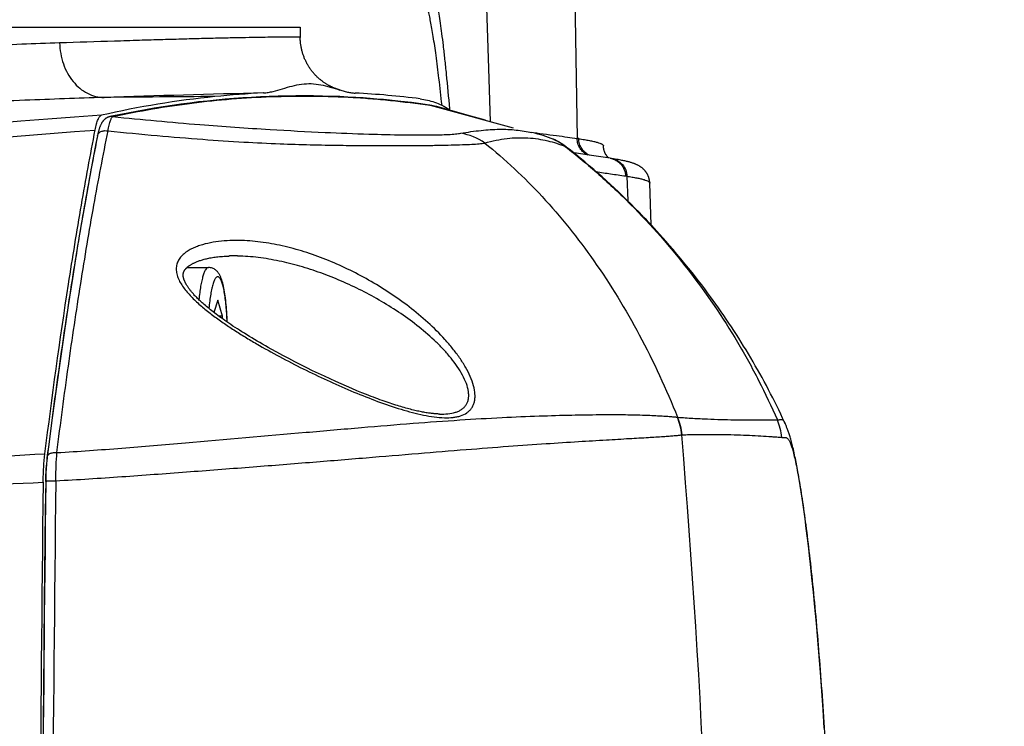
# Model space of a CAD drawing. Header units: millimetres. Extents: x 5828 to 6704, y 123 to 421.
# Tile 44 of 256: x 6411.82 to 6414.49, y 190.57 to 192.48. Entities that reach past the tile are written whole.
import ezdxf

# ---------------------------------------------------------------- set-up
doc = ezdxf.new("R2010")
doc.units = ezdxf.units.MM
doc.layers.add('外形图', color=7, linetype='Continuous')
doc.layers.add('尺寸标注', color=7, linetype='Continuous')
doc.styles.add('微软雅黑', font='msyh.ttc', dxfattribs={"height": 1.5})
doc.dimstyles.new('尺寸标注_1_20比例', dxfattribs={"dimtxt": 1.5, "dimasz": 1.25, "dimexe": 0.5, "dimexo": 0.4, "dimgap": 0.5, "dimtad": 1, "dimdec": 1, "dimlfac": 20, "dimdsep": 46, "dimtxsty": '微软雅黑', "dimcen": 0.09, "dimadec": 0, "dimazin": 0, "dimtp": 0.01, "dimtm": 0.01, "dimtfac": 1, "dimtdec": 1, "dimtofl": 0, "dimtmove": 0, "dimatfit": 3, "dimfxl": 1, "dimtolj": 1, "dimarcsym": 0})

# ---------------------------------------------------------------- blocks, each defined once
blk = doc.blocks.new('*D1102')
at = {"layer": 'Defpoints', "color": 0}
for p in [(6409.4545, 201.6953), (6409.4545, 196.4975), (6406.5795, 189.9086)]:
    blk.add_point(p, dxfattribs=at)
at = {"layer": '尺寸标注', "color": 0, "lineweight": -2}
for p, q in [((6406.5795, 190.3086), (6406.5795, 202.1953)), ((6409.4545, 196.8975), (6409.4545, 202.1953)), ((6405.3295, 201.6953), (6404.0795, 201.6953)), ((6410.7045, 201.6953), (6417.675, 201.6953))]:
    blk.add_line(p, q, dxfattribs=at)
at = {"layer": '尺寸标注', "color": 0}
for points in [[(6405.3295, 201.487), (6405.3295, 201.9037), (6406.5795, 201.6953)], [(6410.7045, 201.9037), (6410.7045, 201.487), (6409.4545, 201.6953)]]:
    blk.add_solid(points, dxfattribs=at)
at = {"layer": '尺寸标注', "color": 0, "insert": (6415.1519, 202.9561), "char_height": 1.5, "attachment_point": 5, "style": '微软雅黑'}
blk.add_mtext('\\A1;\\A1;{\\fAlibaba PuHuiTi 3.0 55 Regular|b0|i0|c134|p18;57.5}', dxfattribs=at)

msp = doc.modelspace()

# ---------------------------------------------------------------- linework, layer by layer
at = {"layer": '外形图', "linetype": 'ByBlock'}
for p, q in [((6413.0936, 192.3471), (6413.0813, 192.7076)), ((6413.3248, 192.6086), (6413.3325, 192.1576)), ((6406.326, 192.4586), (6412.583, 192.4586)), ((6412.583, 192.4586), (6412.5835, 192.4306)), ((6412.5835, 192.4298), (6412.5835, 192.4297)), ((6413.0985, 192.203), (6413.0936, 192.3471)), ((6412.6906, 192.2886), (6412.7049, 192.2846)), ((6412.856, 192.2576), (6412.8249, 192.2609)), ((6412.9352, 192.2472), (6413.1593, 192.1864)), ((6412.985, 192.2347), (6412.9659, 192.2403)), ((6413.0072, 192.2283), (6412.985, 192.2347)), ((6412.9881, 192.2369), (6412.988, 192.2377)), ((6413.0352, 192.2204), (6413.0072, 192.2283)), ((6413.0843, 192.2068), (6413.0352, 192.2204)), ((6413.2646, 192.1566), (6413.2619, 192.1577)), ((6413.3147, 192.1256), (6413.3059, 192.1326)), ((6413.3279, 192.1151), (6413.3147, 192.1256)), ((6412.0227, 192.1003), (6412.0145, 192.0564)), ((6413.3407, 192.1046), (6413.3279, 192.1151)), ((6413.3532, 192.0943), (6413.3407, 192.1046)), ((6413.4218, 192.1039), (6413.3588, 192.1132)), ((6413.4256, 192.1033), (6413.4218, 192.1039)), ((6413.3654, 192.084), (6413.3532, 192.0943)), ((6413.3773, 192.0738), (6413.3654, 192.084)), ((6413.3889, 192.0637), (6413.3773, 192.0738)), ((6412.0145, 192.0564), (6412.0023, 191.9892)), ((6413.4002, 192.0536), (6413.3889, 192.0637)), ((6413.4114, 192.0435), (6413.4002, 192.0536)), ((6413.4672, 192.0555), (6413.4694, 191.9889)), ((6413.4224, 192.0335), (6413.4114, 192.0435)), ((6413.4334, 192.0233), (6413.4224, 192.0335)), ((6413.4443, 192.0131), (6413.4334, 192.0233)), ((6413.5327, 191.9239), (6413.5291, 192.037)), ((6413.4552, 192.0026), (6413.4443, 192.0131)), ((6413.4663, 191.9919), (6413.4552, 192.0026)), ((6413.4775, 191.9808), (6413.4663, 191.9919)), ((6412.0023, 191.9892), (6411.9904, 191.9205)), ((6413.489, 191.9693), (6413.4775, 191.9808)), ((6413.5009, 191.9572), (6413.489, 191.9693)), ((6411.9904, 191.9205), (6411.9786, 191.8504)), ((6411.9786, 191.8504), (6411.967, 191.7788)), ((6412.3925, 191.8397), (6412.3905, 191.8397)), ((6412.2771, 191.8086), (6412.3355, 191.8086)), ((6411.967, 191.7788), (6411.9557, 191.706)), ((6411.9557, 191.706), (6411.9446, 191.6319)), ((6412.3602, 191.7202), (6412.3502, 191.6871)), ((6412.3732, 191.6769), (6412.3602, 191.7202)), ((6412.3732, 191.6769), (6412.3637, 191.6769)), ((6412.3732, 191.67), (6412.3732, 191.6769)), ((6411.9446, 191.6319), (6411.9337, 191.5565)), ((6412.5362, 191.5709), (6412.5203, 191.5795)), ((6412.5523, 191.5624), (6412.5362, 191.5709)), ((6411.9337, 191.5565), (6411.923, 191.4799)), ((6412.5685, 191.5539), (6412.5523, 191.5624)), ((6412.5848, 191.5456), (6412.5685, 191.5539)), ((6412.601, 191.5375), (6412.5848, 191.5456)), ((6412.6171, 191.5296), (6412.601, 191.5375)), ((6412.6331, 191.5219), (6412.6171, 191.5296)), ((6412.6488, 191.5145), (6412.6331, 191.5219)), ((6412.6643, 191.5073), (6412.6488, 191.5145)), ((6412.6795, 191.5004), (6412.6643, 191.5073)), ((6412.6944, 191.4938), (6412.6795, 191.5004)), ((6412.7089, 191.4874), (6412.6944, 191.4938)), ((6412.723, 191.4814), (6412.7089, 191.4874)), ((6411.923, 191.4799), (6411.9126, 191.4022)), ((6412.7368, 191.4756), (6412.723, 191.4814)), ((6412.7501, 191.4702), (6412.7368, 191.4756)), ((6412.763, 191.465), (6412.7501, 191.4702)), ((6412.7755, 191.4602), (6412.763, 191.465)), ((6412.9599, 191.4124), (6412.9605, 191.4124)), ((6411.9126, 191.4022), (6411.9024, 191.3234)), ((6411.9024, 191.3234), (6411.8989, 191.2952)), ((6411.8967, 191.2725), (6411.8964, 191.2686)), ((6411.897, 191.2764), (6411.8967, 191.2725)), ((6411.8973, 191.2802), (6411.897, 191.2764)), ((6411.8977, 191.284), (6411.8973, 191.2802)), ((6411.8981, 191.2877), (6411.8977, 191.284)), ((6411.8985, 191.2915), (6411.8981, 191.2877)), ((6411.8989, 191.2952), (6411.8985, 191.2915)), ((6413.9249, 191.2821), (6413.9229, 191.292)), ((6413.9268, 191.2722), (6413.9249, 191.2821)), ((6411.8954, 191.2488), (6411.8952, 191.2447)), ((6411.8955, 191.2528), (6411.8954, 191.2488)), ((6411.8957, 191.2568), (6411.8955, 191.2528)), ((6411.8959, 191.2607), (6411.8957, 191.2568)), ((6411.8962, 191.2647), (6411.8959, 191.2607)), ((6411.8964, 191.2686), (6411.8962, 191.2647)), ((6413.9287, 191.2621), (6413.9268, 191.2722)), ((6413.9306, 191.2518), (6413.9287, 191.2621)), ((6413.9324, 191.2412), (6413.9306, 191.2518)), ((6411.8949, 191.2326), (6411.8939, 191.1498)), ((6411.895, 191.2366), (6411.8949, 191.2326)), ((6411.8951, 191.2407), (6411.895, 191.2366)), ((6411.8952, 191.2447), (6411.8951, 191.2407)), ((6413.9342, 191.2305), (6413.9324, 191.2412)), ((6413.936, 191.2195), (6413.9342, 191.2305)), ((6413.9387, 191.2024), (6413.936, 191.2195)), ((6413.9413, 191.1848), (6413.9387, 191.2024)), ((6413.944, 191.1667), (6413.9413, 191.1848)), ((6413.9466, 191.1481), (6413.944, 191.1667)), ((6411.8939, 191.1498), (6411.8912, 190.9068)), ((6413.9491, 191.1292), (6413.9466, 191.1481)), ((6413.9525, 191.1033), (6413.9491, 191.1292)), ((6413.9558, 191.0767), (6413.9525, 191.1033)), ((6413.9591, 191.0493), (6413.9558, 191.0767)), ((6413.9624, 191.021), (6413.9591, 191.0493)), ((6413.964, 191.0066), (6413.9624, 191.021)), ((6413.9679, 190.9697), (6413.964, 191.0066)), ((6413.9718, 190.9313), (6413.9679, 190.9697)), ((6413.9758, 190.8904), (6413.9718, 190.9313)), ((6411.8912, 190.9068), (6411.8888, 190.6635)), ((6413.9797, 190.8468), (6413.9758, 190.8904)), ((6413.9836, 190.8021), (6413.9797, 190.8468)), ((6413.9873, 190.7576), (6413.9836, 190.8021)), ((6413.9907, 190.7138), (6413.9873, 190.7576)), ((6413.9944, 190.663), (6413.9907, 190.7138)), ((6411.8888, 190.6635), (6411.8869, 190.4203)), ((6413.9977, 190.6136), (6413.9944, 190.663)), ((6414.0009, 190.5629), (6413.9977, 190.6136))]:
    msp.add_line(p, q, dxfattribs=at)
for points in [[(6412.6906, 192.2885), (6412.6897, 192.2888), (6412.6888, 192.289), (6412.6879, 192.2893), (6412.687, 192.2896), (6412.6861, 192.2899), (6412.6852, 192.2902), (6412.6843, 192.2905), (6412.6833, 192.2908), (6412.6824, 192.2912), (6412.6814, 192.2915), (6412.6804, 192.2919), (6412.6794, 192.2922), (6412.6784, 192.2926), (6412.6774, 192.293), (6412.6764, 192.2934), (6412.6753, 192.2939), (6412.6742, 192.2943), (6412.6732, 192.2948), (6412.6721, 192.2953), (6412.671, 192.2958), (6412.6698, 192.2963), (6412.6687, 192.2968), (6412.6675, 192.2974), (6412.6663, 192.298), (6412.6651, 192.2986), (6412.6639, 192.2992), (6412.6627, 192.2999), (6412.6614, 192.3005), (6412.6601, 192.3012), (6412.6588, 192.302), (6412.6575, 192.3027), (6412.6562, 192.3035), (6412.6548, 192.3044), (6412.6534, 192.3052), (6412.652, 192.3061), (6412.6506, 192.307), (6412.6492, 192.308), (6412.6477, 192.309), (6412.6463, 192.31), (6412.6448, 192.3111), (6412.6433, 192.3122), (6412.6418, 192.3133), (6412.6403, 192.3145), (6412.6388, 192.3157), (6412.6373, 192.3169), (6412.6357, 192.3182), (6412.6342, 192.3195), (6412.6327, 192.3209), (6412.6312, 192.3223), (6412.6297, 192.3237), (6412.6281, 192.3252), (6412.6266, 192.3267), (6412.6251, 192.3282), (6412.6237, 192.3298), (6412.6222, 192.3314), (6412.6207, 192.333), (6412.6193, 192.3347), (6412.6179, 192.3364), (6412.6165, 192.3381), (6412.6151, 192.3399), (6412.6137, 192.3416), (6412.6124, 192.3435), (6412.611, 192.3453), (6412.6098, 192.3471), (6412.6085, 192.349), (6412.6072, 192.3509), (6412.606, 192.3529), (6412.6048, 192.3548), (6412.6037, 192.3568), (6412.6025, 192.3588), (6412.6014, 192.3608), (6412.6003, 192.3628), (6412.5993, 192.3649), (6412.5983, 192.367), (6412.5973, 192.3691), (6412.5963, 192.3712), (6412.5954, 192.3733), (6412.5945, 192.3754), (6412.5937, 192.3776), (6412.5928, 192.3798), (6412.592, 192.3819), (6412.5913, 192.3841), (6412.5906, 192.3863), (6412.5899, 192.3886), (6412.5892, 192.3908), (6412.5886, 192.393), (6412.588, 192.3953), (6412.5875, 192.3975), (6412.5869, 192.3998), (6412.5865, 192.4021), (6412.586, 192.4044), (6412.5856, 192.4067), (6412.5852, 192.409), (6412.5849, 192.4113), (6412.5846, 192.4136), (6412.5843, 192.4159), (6412.5841, 192.4182), (6412.5839, 192.4206), (6412.5837, 192.4229), (6412.5836, 192.4252), (6412.5835, 192.4275), (6412.5835, 192.4297)], [(6412.8249, 192.2609), (6412.8083, 192.2626), (6412.7909, 192.2642), (6412.7727, 192.2657), (6412.7537, 192.2671), (6412.7337, 192.2684), (6412.7126, 192.2696), (6412.6904, 192.2706), (6412.6673, 192.2714), (6412.6436, 192.2721), (6412.6196, 192.2724), (6412.5955, 192.2726), (6412.5715, 192.2725), (6412.5475, 192.2722), (6412.5236, 192.2716), (6412.4996, 192.2709), (6412.4756, 192.2698), (6412.4517, 192.2686), (6412.4278, 192.2671), (6412.4039, 192.2654), (6412.3801, 192.2634), (6412.3562, 192.2612), (6412.3324, 192.2588), (6412.3085, 192.2562), (6412.2846, 192.2533), (6412.2607, 192.2501), (6412.2367, 192.2467), (6412.2127, 192.2431), (6412.1888, 192.2393), (6412.1647, 192.2352), (6412.1407, 192.2309), (6412.1167, 192.2263), (6412.0926, 192.2215), (6412.0685, 192.2165)], [(6412.9329, 192.2477), (6412.9218, 192.2495), (6412.91, 192.2513), (6412.8974, 192.2529), (6412.8842, 192.2545), (6412.856, 192.2576)], [(6412.9659, 192.2403), (6412.9597, 192.242), (6412.9533, 192.2436), (6412.9467, 192.2451), (6412.9399, 192.2464), (6412.9329, 192.2477)], [(6412.0685, 192.2165), (6412.0678, 192.2163), (6412.0671, 192.2161), (6412.0663, 192.2159), (6412.0656, 192.2157), (6412.0649, 192.2154), (6412.0642, 192.2152), (6412.0634, 192.2149), (6412.0627, 192.2146), (6412.062, 192.2143), (6412.0613, 192.2139), (6412.0607, 192.2136), (6412.06, 192.2132), (6412.0593, 192.2128), (6412.0587, 192.2124), (6412.058, 192.212), (6412.0573, 192.2115), (6412.0567, 192.2111), (6412.0561, 192.2106), (6412.0554, 192.2101), (6412.0548, 192.2095), (6412.0542, 192.209), (6412.0536, 192.2084), (6412.053, 192.2079), (6412.0524, 192.2072), (6412.0518, 192.2066), (6412.0512, 192.2059), (6412.0506, 192.2052), (6412.05, 192.2045), (6412.0494, 192.2038), (6412.0489, 192.203), (6412.0483, 192.2022), (6412.0478, 192.2014), (6412.0472, 192.2005), (6412.0466, 192.1996), (6412.0461, 192.1987), (6412.0455, 192.1977), (6412.045, 192.1966), (6412.0444, 192.1955), (6412.0438, 192.1943), (6412.0433, 192.193), (6412.0427, 192.1917), (6412.0421, 192.1902), (6412.0415, 192.1887), (6412.0409, 192.1871), (6412.0404, 192.1855), (6412.0398, 192.1839), (6412.0393, 192.1823), (6412.0389, 192.1807), (6412.0384, 192.1791), (6412.038, 192.1776), (6412.0376, 192.176), (6412.0372, 192.1744), (6412.0368, 192.1728), (6412.0364, 192.1712), (6412.0361, 192.1697), (6412.0357, 192.1681), (6412.0354, 192.1664), (6412.0351, 192.1649)], [(6412.0351, 192.1649), (6412.0309, 192.1436), (6412.0227, 192.1003)], [(6413.2619, 192.1577), (6413.2549, 192.1603), (6413.2478, 192.1628), (6413.2406, 192.1652), (6413.2333, 192.1674), (6413.2258, 192.1695), (6413.2181, 192.1716), (6413.2102, 192.1735)], [(6413.3059, 192.1326), (6413.3037, 192.1343), (6413.3013, 192.1361), (6413.2989, 192.1378), (6413.2965, 192.1395), (6413.2941, 192.1411), (6413.2916, 192.1427), (6413.2891, 192.1443), (6413.2865, 192.1458), (6413.284, 192.1473), (6413.2814, 192.1487), (6413.2787, 192.1501), (6413.276, 192.1515), (6413.2732, 192.1528), (6413.2704, 192.1541), (6413.2675, 192.1554), (6413.2646, 192.1566)], [(6413.4183, 192.1044), (6413.4179, 192.1048), (6413.4173, 192.1053), (6413.4168, 192.1058), (6413.4163, 192.1064), (6413.4157, 192.1069), (6413.4152, 192.1075), (6413.4147, 192.1081), (6413.4142, 192.1088), (6413.4136, 192.1094), (6413.4131, 192.1101), (6413.4126, 192.1108), (6413.4121, 192.1115), (6413.4116, 192.1122), (6413.4111, 192.113), (6413.4106, 192.1137), (6413.4101, 192.1145), (6413.4096, 192.1154), (6413.4092, 192.1162), (6413.4087, 192.1171), (6413.4083, 192.118), (6413.4079, 192.1189), (6413.4075, 192.1198), (6413.4071, 192.1208), (6413.4067, 192.1217), (6413.4063, 192.1227), (6413.406, 192.1238), (6413.4056, 192.1248), (6413.4053, 192.1259), (6413.4051, 192.127), (6413.4048, 192.1281), (6413.4046, 192.1292), (6413.4044, 192.1304), (6413.4042, 192.1315), (6413.404, 192.1327), (6413.4039, 192.1339), (6413.4038, 192.135), (6413.4037, 192.1362), (6413.4037, 192.1374)], [(6413.3588, 192.1132), (6413.3308, 192.1174), (6413.3236, 192.1185)], [(6413.5291, 192.037), (6413.529, 192.0382), (6413.5289, 192.0394), (6413.5288, 192.0406), (6413.5287, 192.0419), (6413.5285, 192.0431), (6413.5283, 192.0443), (6413.5281, 192.0455), (6413.5278, 192.0467), (6413.5276, 192.0479), (6413.5273, 192.0491), (6413.5269, 192.0502), (6413.5266, 192.0514), (6413.5262, 192.0525), (6413.5258, 192.0536), (6413.5254, 192.0547), (6413.525, 192.0558), (6413.5245, 192.0569), (6413.524, 192.0579), (6413.5235, 192.0589), (6413.523, 192.06), (6413.5225, 192.061), (6413.5219, 192.0619), (6413.5214, 192.0629), (6413.5208, 192.0639), (6413.5202, 192.0648), (6413.5195, 192.0657), (6413.5189, 192.0666), (6413.5183, 192.0675), (6413.5176, 192.0684), (6413.5169, 192.0692), (6413.5162, 192.0701), (6413.5155, 192.0709), (6413.5147, 192.0717), (6413.514, 192.0725), (6413.5132, 192.0733), (6413.5124, 192.0741), (6413.5116, 192.0749), (6413.5108, 192.0756), (6413.5099, 192.0764), (6413.5091, 192.0771), (6413.5082, 192.0779), (6413.5072, 192.0786), (6413.5063, 192.0793), (6413.5053, 192.08), (6413.5043, 192.0807), (6413.5033, 192.0814), (6413.5022, 192.0821), (6413.5011, 192.0828), (6413.5, 192.0834), (6413.4989, 192.0841), (6413.4977, 192.0847), (6413.4965, 192.0854), (6413.4953, 192.086), (6413.494, 192.0866), (6413.4927, 192.0872), (6413.4914, 192.0878), (6413.49, 192.0883), (6413.4886, 192.0889), (6413.4871, 192.0895), (6413.4856, 192.0901), (6413.484, 192.0906), (6413.4823, 192.0912), (6413.4805, 192.0918), (6413.4787, 192.0923), (6413.4768, 192.0929), (6413.4749, 192.0934), (6413.4729, 192.094), (6413.4708, 192.0945), (6413.4686, 192.0951), (6413.4663, 192.0956), (6413.464, 192.0962), (6413.4615, 192.0967), (6413.459, 192.0973), (6413.4563, 192.0979), (6413.4534, 192.0984), (6413.4504, 192.099), (6413.4471, 192.0997), (6413.4436, 192.1003), (6413.4399, 192.101), (6413.4357, 192.1017), (6413.4311, 192.1024), (6413.4256, 192.1033)], [(6413.8954, 191.3862), (6413.8935, 191.3904), (6413.8884, 191.4014), (6413.8832, 191.4124), (6413.8779, 191.4234), (6413.8726, 191.4344), (6413.8671, 191.4454), (6413.8616, 191.4564), (6413.856, 191.4674), (6413.8503, 191.4783), (6413.8446, 191.4892), (6413.8387, 191.5001), (6413.8328, 191.5109), (6413.8268, 191.5217), (6413.8208, 191.5325), (6413.8146, 191.5432), (6413.8084, 191.5539), (6413.8022, 191.5646), (6413.7958, 191.5752), (6413.7894, 191.5858), (6413.783, 191.5963), (6413.7765, 191.6068), (6413.7699, 191.6173), (6413.7633, 191.6277), (6413.7566, 191.638), (6413.7498, 191.6483), (6413.743, 191.6585), (6413.7361, 191.6687), (6413.7292, 191.6789), (6413.7222, 191.689), (6413.7151, 191.6992), (6413.7079, 191.7094), (6413.7005, 191.7196), (6413.6931, 191.7298), (6413.6854, 191.7402), (6413.6776, 191.7507), (6413.6696, 191.7614), (6413.6612, 191.7723), (6413.6526, 191.7834), (6413.6436, 191.7948), (6413.6342, 191.8066), (6413.6242, 191.819), (6413.6135, 191.832), (6413.6026, 191.8449), (6413.5923, 191.8571), (6413.5826, 191.8683), (6413.5735, 191.8788), (6413.5648, 191.8886), (6413.5565, 191.8979), (6413.5486, 191.9066), (6413.541, 191.9149), (6413.5337, 191.9228), (6413.5267, 191.9303), (6413.5199, 191.9375), (6413.5134, 191.9443), (6413.5009, 191.9572)], [(6412.5203, 191.5795), (6412.5046, 191.5882), (6412.4968, 191.5925), (6412.4892, 191.5969), (6412.4816, 191.6012), (6412.4742, 191.6055), (6412.4669, 191.6098), (6412.4598, 191.614), (6412.4527, 191.6182), (6412.4458, 191.6224), (6412.439, 191.6266), (6412.4323, 191.6307), (6412.4259, 191.6348), (6412.4196, 191.6388), (6412.4134, 191.6427), (6412.4074, 191.6466), (6412.4016, 191.6505), (6412.3959, 191.6543), (6412.3904, 191.658), (6412.385, 191.6617), (6412.3798, 191.6653), (6412.3749, 191.6688), (6412.37, 191.6723), (6412.3654, 191.6757), (6412.3609, 191.679), (6412.3565, 191.6822), (6412.3523, 191.6855), (6412.3482, 191.6886), (6412.3443, 191.6917), (6412.3406, 191.6946), (6412.337, 191.6975), (6412.3335, 191.7003), (6412.3302, 191.7031), (6412.327, 191.7058), (6412.324, 191.7084), (6412.3211, 191.711), (6412.3182, 191.7135), (6412.3155, 191.716), (6412.313, 191.7184), (6412.3105, 191.7207), (6412.3081, 191.723), (6412.3059, 191.7252), (6412.3037, 191.7273), (6412.3017, 191.7294), (6412.2997, 191.7314), (6412.2979, 191.7334), (6412.2961, 191.7353), (6412.2944, 191.7372), (6412.2928, 191.7391), (6412.2912, 191.7409), (6412.2897, 191.7426), (6412.2883, 191.7443), (6412.2869, 191.746), (6412.2856, 191.7476), (6412.2844, 191.7492), (6412.2833, 191.7507), (6412.2822, 191.7522), (6412.2811, 191.7537), (6412.2802, 191.7551), (6412.2792, 191.7564), (6412.2783, 191.7578), (6412.2775, 191.7591), (6412.2767, 191.7603), (6412.276, 191.7615), (6412.2753, 191.7627), (6412.2746, 191.7639), (6412.274, 191.765), (6412.2734, 191.7661), (6412.2728, 191.7672), (6412.2723, 191.7683), (6412.2718, 191.7693), (6412.2713, 191.7704), (6412.2709, 191.7714), (6412.2704, 191.7724), (6412.27, 191.7733), (6412.2697, 191.7743), (6412.2693, 191.7752), (6412.269, 191.7761), (6412.2688, 191.7769), (6412.2685, 191.7778), (6412.2682, 191.7786), (6412.268, 191.7794), (6412.2678, 191.7802), (6412.2676, 191.7809), (6412.2675, 191.7817), (6412.2673, 191.7824), (6412.2672, 191.7831), (6412.2671, 191.7838), (6412.267, 191.7846), (6412.2669, 191.7853), (6412.2669, 191.786), (6412.2668, 191.7867), (6412.2668, 191.7875), (6412.2668, 191.7882), (6412.2668, 191.7889), (6412.2668, 191.7897), (6412.2669, 191.7904), (6412.267, 191.7912), (6412.2671, 191.792), (6412.2672, 191.7927), (6412.2674, 191.7935), (6412.2676, 191.7943), (6412.2678, 191.7951), (6412.2681, 191.7959), (6412.2684, 191.7967), (6412.2687, 191.7975), (6412.269, 191.7982), (6412.2694, 191.7989), (6412.2698, 191.7997), (6412.2702, 191.8004), (6412.2706, 191.8011), (6412.2711, 191.8018), (6412.2716, 191.8025), (6412.2721, 191.8032), (6412.2726, 191.8039), (6412.2732, 191.8046), (6412.2738, 191.8052), (6412.2744, 191.8059), (6412.275, 191.8066), (6412.2757, 191.8073), (6412.2764, 191.808), (6412.2772, 191.8087), (6412.2779, 191.8094), (6412.2788, 191.8101), (6412.2796, 191.8108), (6412.2806, 191.8115), (6412.2815, 191.8123), (6412.2825, 191.813), (6412.2836, 191.8138), (6412.2847, 191.8145), (6412.2859, 191.8153), (6412.2871, 191.8161), (6412.2884, 191.8169), (6412.2898, 191.8176), (6412.2912, 191.8184), (6412.2926, 191.8192), (6412.2941, 191.82), (6412.2957, 191.8208), (6412.2974, 191.8216), (6412.2991, 191.8224), (6412.301, 191.8232), (6412.3029, 191.824), (6412.3049, 191.8248), (6412.307, 191.8256), (6412.3092, 191.8264), (6412.3114, 191.8272), (6412.3138, 191.828), (6412.3162, 191.8287), (6412.3187, 191.8295), (6412.3213, 191.8302), (6412.324, 191.831), (6412.3269, 191.8317), (6412.3298, 191.8324), (6412.3329, 191.8331), (6412.336, 191.8338), (6412.3393, 191.8344), (6412.3426, 191.835), (6412.346, 191.8356), (6412.3496, 191.8362), (6412.3532, 191.8367), (6412.357, 191.8372), (6412.3609, 191.8377), (6412.3649, 191.8381), (6412.369, 191.8385), (6412.3731, 191.8388), (6412.3774, 191.8391), (6412.3818, 191.8393), (6412.3862, 191.8395), (6412.3905, 191.8397)], [(6412.9598, 191.4124), (6412.9579, 191.4125), (6412.9556, 191.4126), (6412.9534, 191.4127), (6412.951, 191.4129), (6412.9487, 191.413), (6412.9462, 191.4133), (6412.9437, 191.4135), (6412.9411, 191.4138), (6412.9385, 191.4141), (6412.9357, 191.4144), (6412.9329, 191.4148), (6412.9301, 191.4152), (6412.9271, 191.4156), (6412.9241, 191.4161), (6412.921, 191.4166), (6412.9179, 191.4172), (6412.9146, 191.4178), (6412.9113, 191.4184), (6412.9079, 191.4191), (6412.9045, 191.4199), (6412.9009, 191.4206), (6412.8972, 191.4215), (6412.8935, 191.4223), (6412.8897, 191.4232), (6412.8858, 191.4242), (6412.8818, 191.4252), (6412.8777, 191.4263), (6412.8735, 191.4274), (6412.8693, 191.4286), (6412.8649, 191.4298), (6412.8604, 191.4311), (6412.8559, 191.4325), (6412.8513, 191.4339), (6412.8465, 191.4353), (6412.8417, 191.4369), (6412.8367, 191.4384), (6412.8317, 191.4401), (6412.8265, 191.4418), (6412.8213, 191.4436), (6412.8159, 191.4454), (6412.8105, 191.4473), (6412.8049, 191.4493), (6412.7992, 191.4513), (6412.7935, 191.4534), (6412.7876, 191.4556), (6412.7816, 191.4579), (6412.7755, 191.4602)], [(6413.9229, 191.292), (6413.9219, 191.2971), (6413.9208, 191.3022), (6413.9197, 191.3073), (6413.9186, 191.3123), (6413.9175, 191.3171), (6413.9164, 191.3216), (6413.9153, 191.3259), (6413.9143, 191.3299), (6413.9133, 191.3338), (6413.9123, 191.3375), (6413.9114, 191.3409), (6413.9104, 191.3443), (6413.9095, 191.3475), (6413.9086, 191.3505), (6413.9077, 191.3534), (6413.9068, 191.3562), (6413.906, 191.3589), (6413.9051, 191.3615), (6413.9043, 191.3639), (6413.9034, 191.3663), (6413.9026, 191.3686), (6413.9018, 191.3708), (6413.9009, 191.373), (6413.9001, 191.3751), (6413.8993, 191.3772), (6413.8985, 191.3792), (6413.8977, 191.3811), (6413.8969, 191.3829), (6413.8961, 191.3847), (6413.8954, 191.3862)]]:
    msp.add_lwpolyline(points, dxfattribs=at)
for centre, radius, start, end in [((6412.614, 189.7266), 2.5576, 95.8689, 102.8392), ((6413.771, 139.6641), 52.6323, 91.40164, 91.87083), ((6412.7546, 123.2861), 68.9859, 90.333983, 90.582891), ((6412.6049, 189.8025), 2.4811, 92.7899, 95.8397), ((6412.6025, 189.8009), 2.4828, 82.9345, 87.0047), ((6412.9288, 192.2238), 0.0242, 74.5423, 80.1223), ((6416.4268, 132.5029), 59.8779, 94.195973, 96.425134), ((6412.0736, 192.1926), 0.0244, 83.002, 102.0234), ((6412.9955, 192.0238), 0.1493, 54.1987, 81.4108), ((6413.208, 192.0182), 0.1496, 52.0284, 68.8902), ((6413.2084, 192.0181), 0.1495, 52.01, 67.8947), ((6413.1864, 191.1598), 1.0085, 81.4273, 81.6708), ((6413.2899, 192.1121), 0.026, 66.3189, 67.2006), ((6413.2955, 190.9489), 1.1198, 81.1801, 81.3704), ((6412.4111, 191.4315), 0.4505, 89.112, 91.3055), ((6412.403, 191.3559), 0.484, 88.6874, 91.2354), ((6413.4655, 191.3435), 0.1505, 4.8318, 23.6716), ((6413.4663, 191.3437), 0.1505, 4.7935, 23.5501), ((6413.7365, 191.3367), 0.1501, 4.7636, 23.4896), ((6389.0256, 189.2891), 24.6766, 359.98029, 4.80526), ((6571.6957, 189.2882), 159.8194, 179.304416, 180.001648), ((6572.1263, 189.2332), 160.2434, 179.2859, 179.981433), ((6577.2452, 189.2022), 165.3353, 179.296566, 179.97126)]:
    msp.add_arc(centre, radius, start, end, dxfattribs=at)
for points, knots in [([(6412.988, 192.2377), (6412.9853, 192.2689), (6412.9812, 192.3137), (6412.9752, 192.3707), (6412.9711, 192.4072), (6412.9671, 192.4397), (6412.9631, 192.4681), (6412.9593, 192.4926), (6412.9557, 192.5131), (6412.9525, 192.5276), (6412.95, 192.5372), (6412.9483, 192.543), (6412.9466, 192.5478), (6412.9449, 192.5517), (6412.9433, 192.5547), (6412.9417, 192.5569), (6412.94, 192.5583), (6412.9378, 192.5594), (6412.9351, 192.5595), (6412.9324, 192.5592), (6412.9303, 192.559), (6412.9281, 192.559), (6412.9254, 192.5594), (6412.9221, 192.5598), (6412.9188, 192.5602), (6412.9142, 192.5602), (6412.9085, 192.5596), (6412.9014, 192.559), (6412.894, 192.5589), (6412.8863, 192.5592), (6412.8782, 192.5595), (6412.8728, 192.5595), (6412.87, 192.5595)], [0, 0, 0, 0, 0.23762, 0.340788, 0.433596, 0.516137, 0.588558, 0.650993, 0.703473, 0.746012, 0.763598, 0.778774, 0.791586, 0.802136, 0.810656, 0.817429, 0.82281, 0.827293, 0.835364, 0.843429, 0.847485, 0.85156, 0.859839, 0.868247, 0.8767, 0.885205, 0.902581, 0.920534, 0.939142, 0.958555, 0.978828, 1, 1, 1, 1]), ([(6412.9671, 192.247), (6412.9644, 192.2714), (6412.9593, 192.3166), (6412.9515, 192.3787), (6412.945, 192.4236), (6412.9399, 192.4541), (6412.9365, 192.473), (6412.9331, 192.4892), (6412.9298, 192.5027), (6412.9266, 192.5136), (6412.9235, 192.5219), (6412.9208, 192.5272), (6412.9185, 192.5302), (6412.917, 192.5317), (6412.9155, 192.5327), (6412.9136, 192.5335), (6412.9121, 192.5336), (6412.9112, 192.5336)], [0, 0, 0, 0, 0.24812, 0.459067, 0.633282, 0.706871, 0.771549, 0.827322, 0.874214, 0.912354, 0.941994, 0.96375, 0.972131, 0.979152, 0.985105, 0.990365, 1, 1, 1, 1]), ([(6412.5835, 192.4306), (6412.5835, 192.4307), (6412.5833, 192.4309), (6412.5831, 192.431), (6412.5826, 192.4312), (6412.5819, 192.4314), (6412.5807, 192.4315), (6412.5792, 192.4316), (6412.5766, 192.4318), (6412.5725, 192.4318), (6412.5665, 192.4318), (6412.5593, 192.4318), (6412.5508, 192.4316), (6412.5409, 192.4315), (6412.5298, 192.4314), (6412.5123, 192.4312), (6412.4873, 192.4309), (6412.4534, 192.4304), (6412.4145, 192.4297), (6412.3706, 192.4288), (6412.3218, 192.4276), (6412.2682, 192.4261), (6412.2098, 192.4245), (6412.1468, 192.4226), (6412.0538, 192.4197), (6411.9819, 192.4174), (6411.9325, 192.4157)], [0, 0, 0, 0, 0.000499, 0.00087, 0.001348, 0.002654, 0.004447, 0.006736, 0.009525, 0.016609, 0.025705, 0.036811, 0.049926, 0.065046, 0.082166, 0.101278, 0.145434, 0.197429, 0.25718, 0.324597, 0.399563, 0.481957, 0.571655, 0.668517, 0.772341, 1, 1, 1, 1]), ([(6411.9325, 192.4157), (6411.8642, 192.4134), (6411.72, 192.4081), (6411.493, 192.3974), (6411.2455, 192.3826), (6410.9801, 192.3633), (6410.6996, 192.3396), (6410.3034, 192.3027), (6410.0012, 192.2724), (6409.7967, 192.2532)], [0, 0, 0, 0, 0.095647, 0.202071, 0.31819, 0.442819, 0.574683, 0.712435, 1, 1, 1, 1]), ([(6411.9325, 192.4157), (6411.933, 192.3966), (6411.938, 192.368), (6411.9533, 192.3337), (6411.9683, 192.3113), (6411.9864, 192.2928), (6412.007, 192.279), (6412.0294, 192.2704), (6412.0451, 192.2684), (6412.0528, 192.2684)], [0, 0, 0, 0, 0.274497, 0.407721, 0.536124, 0.659025, 0.776523, 0.889589, 1, 1, 1, 1]), ([(6412.4841, 192.2807), (6412.4884, 192.2809), (6412.4971, 192.282), (6412.5144, 192.2856), (6412.5358, 192.292), (6412.5613, 192.2997), (6412.5871, 192.3052), (6412.6133, 192.3065), (6412.6393, 192.3031), (6412.665, 192.2964), (6412.682, 192.291), (6412.6906, 192.2885)], [0, 0, 0, 0, 0.061428, 0.123728, 0.250364, 0.377252, 0.501707, 0.623971, 0.746962, 0.872712, 1, 1, 1, 1]), ([(6412.7049, 192.2846), (6412.7072, 192.2841), (6412.7128, 192.2828), (6412.7219, 192.2811), (6412.7288, 192.2804), (6412.7322, 192.2803)], [0, 0, 0, 0, 0.252766, 0.628327, 1, 1, 1, 1]), ([(6412.0528, 192.2684), (6411.9814, 192.2661), (6411.8306, 192.2608), (6411.5931, 192.2501), (6411.334, 192.2353), (6411.0558, 192.2161), (6410.7617, 192.1925), (6410.3466, 192.1559), (6410.0299, 192.126), (6409.8157, 192.1071)], [0, 0, 0, 0, 0.095495, 0.201809, 0.31791, 0.442618, 0.574617, 0.712494, 1, 1, 1, 1]), ([(6412.0766, 192.2168), (6412.1121, 192.2244), (6412.1832, 192.2381), (6412.2903, 192.254), (6412.3976, 192.2651), (6412.487, 192.2703), (6412.5586, 192.2722), (6412.6122, 192.2724), (6412.666, 192.2714), (6412.7107, 192.2696), (6412.7466, 192.2675), (6412.7735, 192.2655), (6412.8004, 192.2632), (6412.8273, 192.2606), (6412.8543, 192.2576), (6412.8813, 192.2546), (6412.9083, 192.2514), (6412.9263, 192.2488), (6412.9352, 192.2472)], [0, 0, 0, 0, 0.126117, 0.251394, 0.376064, 0.500377, 0.562488, 0.624614, 0.686791, 0.749059, 0.780241, 0.811463, 0.842733, 0.874058, 0.905442, 0.93689, 0.968398, 1, 1, 1, 1]), ([(6412.9079, 192.2648), (6412.9144, 192.264), (6412.9276, 192.2616), (6412.9543, 192.2539), (6412.9735, 192.2446), (6412.9858, 192.2371)], [0, 0, 0, 0, 0.238046, 0.48196, 1, 1, 1, 1]), ([(6412.9352, 192.2472), (6412.9379, 192.2467), (6412.9486, 192.2447), (6412.9593, 192.2422), (6412.9672, 192.2399)], [0, 0, 0, 0, 0.247144, 1, 1, 1, 1]), ([(6412.0287, 192.1805), (6412.0297, 192.186), (6412.0314, 192.1936), (6412.0343, 192.203), (6412.0364, 192.2086), (6412.0385, 192.2132), (6412.0407, 192.2167), (6412.043, 192.2191), (6412.0448, 192.2201), (6412.0456, 192.2202)], [0, 0, 0, 0, 0.372755, 0.528665, 0.663322, 0.776448, 0.868702, 0.941862, 1, 1, 1, 1]), ([(6412.0637, 192.178), (6412.0645, 192.1834), (6412.0659, 192.1908), (6412.0682, 192.2001), (6412.0698, 192.2055), (6412.0714, 192.2099), (6412.0731, 192.2132), (6412.0747, 192.2156), (6412.076, 192.2166), (6412.0766, 192.2168)], [0, 0, 0, 0, 0.388024, 0.548118, 0.684565, 0.797076, 0.885916, 0.952348, 1, 1, 1, 1]), ([(6412.0766, 192.2168), (6412.155, 192.2086), (6412.2967, 192.1956), (6412.4882, 192.1823), (6412.6405, 192.1742), (6412.7605, 192.1695), (6412.8434, 192.1675), (6412.8981, 192.167), (6412.9312, 192.167), (6412.9596, 192.1674), (6412.9832, 192.1682), (6413, 192.1693), (6413.011, 192.1705), (6413.0156, 192.1711), (6413.0178, 192.1715)], [0, 0, 0, 0, 0.25088, 0.452308, 0.610652, 0.735979, 0.834263, 0.874657, 0.909756, 0.939798, 0.964883, 0.98499, 0.993141, 1, 1, 1, 1]), ([(6404.9761, 191.2511), (6405.2675, 191.3061), (6405.8511, 191.412), (6406.7286, 191.5584), (6407.6081, 191.6926), (6408.7831, 191.8553), (6410.2558, 192.0287), (6411.4373, 192.1352), (6412.0286, 192.1803)], [0, 0, 0, 0, 0.125003, 0.250006, 0.375009, 0.500013, 0.750011, 1, 1, 1, 1]), ([(6411.893, 191.3053), (6411.912, 191.4584), (6411.9429, 191.6829), (6411.9905, 191.9743), (6412.0157, 192.113), (6412.0287, 192.1805)], [0, 0, 0, 0, 0.522498, 0.767201, 1, 1, 1, 1]), ([(6411.9253, 191.3082), (6411.935, 191.3861), (6411.9551, 191.5386), (6411.9884, 191.7617), (6412.024, 191.9739), (6412.0501, 192.1113), (6412.0637, 192.178)], [0, 0, 0, 0, 0.267423, 0.523751, 0.768213, 1, 1, 1, 1]), ([(6412.0351, 192.1649), (6412.0354, 192.1663), (6412.0364, 192.1691), (6412.0391, 192.1725), (6412.0425, 192.1752), (6412.0478, 192.1777), (6412.055, 192.1791), (6412.0608, 192.1786), (6412.0637, 192.178)], [0, 0, 0, 0, 0.124875, 0.249859, 0.374966, 0.50016, 0.749946, 1, 1, 1, 1]), ([(6412.0637, 192.178), (6412.1079, 192.1736), (6412.1932, 192.1654), (6412.3157, 192.1553), (6412.4266, 192.1479), (6412.5504, 192.1419), (6412.6596, 192.1394), (6412.7559, 192.1384), (6412.831, 192.138), (6412.8972, 192.1383), (6412.9553, 192.1391), (6412.9905, 192.1398), (6413.0206, 192.1407), (6413.0458, 192.1418), (6413.066, 192.1431), (6413.0778, 192.1443), (6413.0828, 192.145)], [0, 0, 0, 0, 0.130639, 0.252001, 0.361102, 0.457295, 0.616207, 0.68205, 0.740312, 0.837004, 0.876617, 0.911022, 0.940502, 0.965191, 0.985072, 1, 1, 1, 1]), ([(6413.0178, 192.1715), (6413.0361, 192.1748), (6413.0708, 192.1798), (6413.1211, 192.1832), (6413.1672, 192.1814), (6413.1963, 192.1767), (6413.2102, 192.1735)], [0, 0, 0, 0, 0.287788, 0.543837, 0.779097, 1, 1, 1, 1]), ([(6411.8993, 191.2938), (6411.909, 191.3714), (6411.929, 191.5232), (6411.9618, 191.7454), (6411.9967, 191.9567), (6412.022, 192.0936), (6412.035, 192.1601)], [0, 0, 0, 0, 0.267425, 0.52375, 0.768207, 1, 1, 1, 1]), ([(6413.0828, 192.145), (6413.0929, 192.148), (6413.1128, 192.153), (6413.1425, 192.1578), (6413.1713, 192.16), (6413.1994, 192.1595), (6413.2266, 192.1566), (6413.2526, 192.1516), (6413.277, 192.1449), (6413.2925, 192.1392), (6413.3, 192.1361)], [0, 0, 0, 0, 0.141993, 0.277228, 0.406843, 0.533205, 0.65699, 0.776457, 0.890299, 1, 1, 1, 1]), ([(6413.2052, 192.1747), (6413.2291, 192.1716), (6413.2629, 192.1672), (6413.3053, 192.1615), (6413.3239, 192.1589), (6413.3325, 192.1576)], [0, 0, 0, 0, 0.561452, 0.796179, 1, 1, 1, 1]), ([(6413.3616, 192.1127), (6413.3574, 192.1146), (6413.3494, 192.1197), (6413.34, 192.1305), (6413.334, 192.1434), (6413.3326, 192.1529), (6413.3325, 192.1576)], [0, 0, 0, 0, 0.248221, 0.497616, 0.748306, 1, 1, 1, 1]), ([(6413.3659, 192.1121), (6413.3617, 192.114), (6413.3536, 192.1191), (6413.3443, 192.1298), (6413.3383, 192.1428), (6413.3368, 192.1523), (6413.3367, 192.157)], [0, 0, 0, 0, 0.248326, 0.497756, 0.748403, 1, 1, 1, 1]), ([(6413.3367, 192.157), (6413.342, 192.1562), (6413.3517, 192.1547), (6413.3653, 192.1523), (6413.3768, 192.1498), (6413.3862, 192.1475), (6413.3928, 192.1454), (6413.397, 192.1436), (6413.3993, 192.1424), (6413.4012, 192.1412), (6413.4026, 192.14), (6413.4035, 192.1387), (6413.4037, 192.1378), (6413.4037, 192.1374)], [0, 0, 0, 0, 0.221587, 0.414724, 0.579384, 0.715724, 0.824115, 0.868072, 0.905418, 0.936463, 0.961756, 0.982315, 1, 1, 1, 1]), ([(6413.0828, 192.145), (6413.138, 192.1009), (6413.2441, 192.0011), (6413.384, 191.8262), (6413.5066, 191.6255), (6413.5739, 191.4798), (6413.6043, 191.4038)], [0, 0, 0, 0, 0.231357, 0.475316, 0.731828, 1, 1, 1, 1]), ([(6413.3004, 192.1359), (6413.3314, 192.1117), (6413.392, 192.0614), (6413.5066, 191.9532), (6413.6371, 191.8049), (6413.7484, 191.6417), (6413.8247, 191.5038), (6413.8585, 191.4326), (6413.8742, 191.3966)], [0, 0, 0, 0, 0.124898, 0.249839, 0.500003, 0.750158, 0.875095, 1, 1, 1, 1]), ([(6413.3004, 192.1359), (6413.3009, 192.1357), (6413.3028, 192.1348), (6413.3046, 192.1336), (6413.3059, 192.1326)], [0, 0, 0, 0, 0.239004, 1, 1, 1, 1]), ([(6413.4218, 192.1039), (6413.4274, 192.103), (6413.4385, 192.0993), (6413.452, 192.0883), (6413.4611, 192.0733), (6413.4634, 192.0618), (6413.4636, 192.0561)], [0, 0, 0, 0, 0.248543, 0.497873, 0.748406, 1, 1, 1, 1]), ([(6413.4256, 192.1033), (6413.4312, 192.1024), (6413.4423, 192.0986), (6413.4558, 192.0877), (6413.4648, 192.0727), (6413.4671, 192.0612), (6413.4672, 192.0555)], [0, 0, 0, 0, 0.248584, 0.497932, 0.748448, 1, 1, 1, 1]), ([(6413.3841, 192.0678), (6413.3971, 192.0658), (6413.4236, 192.0619), (6413.4501, 192.0581), (6413.4636, 192.0561)], [0, 0, 0, 0, 0.491276, 1, 1, 1, 1]), ([(6413.4672, 192.0555), (6413.4719, 192.0548), (6413.4808, 192.0533), (6413.4933, 192.0511), (6413.504, 192.0488), (6413.5129, 192.0465), (6413.5197, 192.0443), (6413.5242, 192.0423), (6413.5267, 192.0406), (6413.528, 192.0394), (6413.5288, 192.0382), (6413.5291, 192.0374), (6413.5291, 192.037)], [0, 0, 0, 0, 0.215431, 0.40921, 0.576066, 0.713892, 0.822771, 0.904141, 0.935329, 0.960888, 0.981847, 1, 1, 1, 1]), ([(6412.4008, 191.8818), (6412.3905, 191.8816), (6412.3703, 191.8804), (6412.3405, 191.8761), (6412.3166, 191.87), (6412.2986, 191.8634), (6412.286, 191.8574), (6412.2744, 191.8503), (6412.2641, 191.8418), (6412.2558, 191.8319), (6412.25, 191.8205), (6412.2475, 191.8078), (6412.2484, 191.7944), (6412.2524, 191.7809), (6412.2589, 191.7676), (6412.2673, 191.7547), (6412.2807, 191.7378), (6412.3001, 191.7179), (6412.3258, 191.6957), (6412.3533, 191.6745), (6412.3821, 191.6543), (6412.4117, 191.6349), (6412.442, 191.6161), (6412.4832, 191.5919), (6412.5356, 191.5631), (6412.5993, 191.5305), (6412.6637, 191.5), (6412.7281, 191.4718), (6412.792, 191.4465), (6412.845, 191.4283), (6412.8866, 191.4165), (6412.9166, 191.4094), (6412.9454, 191.4044), (6412.9643, 191.4028), (6412.9735, 191.4025)], [0, 0, 0, 0, 0.029506, 0.058419, 0.086566, 0.100278, 0.113685, 0.126734, 0.139391, 0.151675, 0.16374, 0.175909, 0.188575, 0.201984, 0.216152, 0.230978, 0.246323, 0.278108, 0.310876, 0.344257, 0.378041, 0.412097, 0.446337, 0.480699, 0.549588, 0.618429, 0.686889, 0.754562, 0.820874, 0.88495, 0.915745, 0.945401, 0.97361, 1, 1, 1, 1]), ([(6412.9735, 191.4025), (6412.9813, 191.4023), (6412.9927, 191.4026), (6413.0073, 191.4049), (6413.0203, 191.4082), (6413.0321, 191.4136), (6413.0417, 191.4214), (6413.0475, 191.4283), (6413.052, 191.4363), (6413.0549, 191.4453), (6413.0564, 191.4553), (6413.0565, 191.47), (6413.0527, 191.4899), (6413.0437, 191.5145), (6413.0308, 191.5397), (6413.0146, 191.565), (6412.9959, 191.59), (6412.968, 191.6226), (6412.9292, 191.661), (6412.8786, 191.703), (6412.8249, 191.7411), (6412.7691, 191.7752), (6412.7118, 191.8051), (6412.6536, 191.8307), (6412.5948, 191.8518), (6412.5357, 191.8679), (6412.4768, 191.8785), (6412.4375, 191.8816), (6412.418, 191.8819)], [0, 0, 0, 0, 0.02517, 0.036889, 0.048011, 0.068591, 0.078332, 0.087954, 0.097712, 0.107866, 0.118626, 0.130132, 0.155524, 0.183934, 0.214761, 0.247359, 0.281191, 0.315847, 0.386516, 0.457889, 0.529169, 0.599896, 0.669771, 0.738568, 0.80611, 0.872259, 0.93692, 1, 1, 1, 1]), ([(6412.9605, 191.4124), (6412.968, 191.4122), (6412.9825, 191.4126), (6413, 191.4157), (6413.0123, 191.4203), (6413.0202, 191.4247), (6413.027, 191.4302), (6413.0325, 191.4369), (6413.0364, 191.4446), (6413.0388, 191.4534), (6413.0395, 191.4629), (6413.0385, 191.477), (6413.0333, 191.4957), (6413.0227, 191.5184), (6413.0085, 191.5413), (6412.9915, 191.564), (6412.9721, 191.5861), (6412.9439, 191.6148), (6412.9054, 191.6482), (6412.8559, 191.6845), (6412.8039, 191.7173), (6412.7502, 191.7466), (6412.6953, 191.7723), (6412.6395, 191.7944), (6412.5833, 191.8127), (6412.5268, 191.8268), (6412.4704, 191.8363), (6412.4327, 191.8393), (6412.4141, 191.8397)], [0, 0, 0, 0, 0.025999, 0.049573, 0.060426, 0.070711, 0.080569, 0.090233, 0.100001, 0.11018, 0.121013, 0.132647, 0.158392, 0.187124, 0.218114, 0.25068, 0.284306, 0.318624, 0.38838, 0.458727, 0.529028, 0.598929, 0.6682, 0.73667, 0.804197, 0.870664, 0.93597, 1, 1, 1, 1]), ([(6412.3355, 191.8086), (6412.3323, 191.8086), (6412.3285, 191.8044), (6412.3257, 191.7993), (6412.3238, 191.7953), (6412.3221, 191.7906), (6412.3203, 191.7852), (6412.3186, 191.7792), (6412.3164, 191.7701), (6412.3139, 191.7572), (6412.3113, 191.7402), (6412.3099, 191.7282), (6412.3093, 191.7219)], [0, 0, 0, 0, 0.105192, 0.145946, 0.193201, 0.247032, 0.307396, 0.37417, 0.447166, 0.610828, 0.796056, 1, 1, 1, 1]), ([(6412.3862, 191.6609), (6412.3859, 191.6701), (6412.385, 191.688), (6412.3829, 191.7136), (6412.38, 191.7369), (6412.3763, 191.7571), (6412.3723, 191.7721), (6412.3685, 191.7824), (6412.3651, 191.7895), (6412.3607, 191.7962), (6412.3545, 191.8025), (6412.3459, 191.8074), (6412.3391, 191.8086), (6412.3355, 191.8086)], [0, 0, 0, 0, 0.164823, 0.319559, 0.459915, 0.582891, 0.687979, 0.73507, 0.780463, 0.82701, 0.878426, 0.936803, 1, 1, 1, 1]), ([(6412.3858, 191.6612), (6412.3855, 191.6688), (6412.3848, 191.6835), (6412.3832, 191.7049), (6412.381, 191.7245), (6412.3784, 191.7418), (6412.3757, 191.7547), (6412.3733, 191.7635), (6412.3715, 191.7689), (6412.3696, 191.7736), (6412.3677, 191.7774), (6412.3657, 191.7803), (6412.3637, 191.7824), (6412.3616, 191.7836), (6412.3593, 191.7837), (6412.3572, 191.7828), (6412.3551, 191.781), (6412.3532, 191.7783), (6412.3512, 191.7747), (6412.3494, 191.7703), (6412.3476, 191.765), (6412.3458, 191.759), (6412.3435, 191.7495), (6412.341, 191.7358), (6412.3385, 191.7176), (6412.3372, 191.7046), (6412.3366, 191.6978)], [0, 0, 0, 0, 0.103409, 0.201367, 0.291562, 0.371906, 0.440612, 0.470156, 0.496316, 0.519017, 0.538253, 0.554126, 0.566936, 0.577356, 0.586669, 0.596628, 0.608692, 0.623682, 0.641977, 0.663723, 0.688937, 0.717562, 0.749486, 0.822595, 0.906736, 1, 1, 1, 1]), ([(6411.9253, 191.3082), (6411.9838, 191.3116), (6412.0997, 191.3199), (6412.3242, 191.3387), (6412.5404, 191.3579), (6412.7457, 191.3759), (6412.8845, 191.3873), (6413.0112, 191.3965), (6413.1251, 191.4031), (6413.2259, 191.4074), (6413.3139, 191.4099), (6413.3894, 191.4111), (6413.453, 191.4111), (6413.5054, 191.4101), (6413.5422, 191.4085), (6413.5664, 191.4071), (6413.5808, 191.4061), (6413.5929, 191.4051), (6413.6001, 191.4044), (6413.6033, 191.404)], [0, 0, 0, 0, 0.104569, 0.207153, 0.401907, 0.491597, 0.574657, 0.650312, 0.71815, 0.778084, 0.830278, 0.875043, 0.912748, 0.943754, 0.968392, 0.978428, 0.987003, 0.994173, 1, 1, 1, 1]), ([(6413.6043, 191.4038), (6413.6182, 191.4029), (6413.6451, 191.401), (6413.6844, 191.399), (6413.7213, 191.3977), (6413.756, 191.3971), (6413.7885, 191.3966), (6413.8189, 191.3963), (6413.8429, 191.3965), (6413.8611, 191.3967), (6413.8699, 191.3967), (6413.8742, 191.3966)], [0, 0, 0, 0, 0.154818, 0.300172, 0.436699, 0.564957, 0.685314, 0.797904, 0.902742, 0.952285, 1, 1, 1, 1]), ([(6413.8742, 191.3966), (6413.8751, 191.3966), (6413.8768, 191.3967), (6413.8794, 191.3972), (6413.8818, 191.3978), (6413.884, 191.398), (6413.8857, 191.3978), (6413.8876, 191.3972), (6413.8901, 191.3953), (6413.8929, 191.3914), (6413.8945, 191.3882), (6413.8954, 191.3862)], [0, 0, 0, 0, 0.096966, 0.192485, 0.286778, 0.379344, 0.426543, 0.476786, 0.597518, 0.764952, 1, 1, 1, 1]), ([(6411.9224, 191.232), (6411.9818, 191.2353), (6412.0996, 191.2429), (6412.274, 191.2558), (6412.4432, 191.2687), (6412.6051, 191.2815), (6412.7577, 191.294), (6412.8989, 191.3058), (6413.0275, 191.3163), (6413.1426, 191.3252), (6413.2441, 191.3323), (6413.3322, 191.3379), (6413.4075, 191.3425), (6413.4704, 191.3461), (6413.5217, 191.3491), (6413.5575, 191.3512), (6413.5808, 191.3528), (6413.5945, 191.3539), (6413.6058, 191.355), (6413.6125, 191.3558), (6413.6155, 191.3562)], [0, 0, 0, 0, 0.105211, 0.208545, 0.308919, 0.405063, 0.495626, 0.579406, 0.655541, 0.723582, 0.783452, 0.835347, 0.879607, 0.91662, 0.946768, 0.97043, 0.979957, 0.988023, 0.994686, 1, 1, 1, 1]), ([(6413.6163, 191.3563), (6413.6296, 191.3568), (6413.6558, 191.3574), (6413.6941, 191.3576), (6413.7306, 191.3573), (6413.7653, 191.3565), (6413.7981, 191.3551), (6413.8291, 191.3534), (6413.8538, 191.3519), (6413.8726, 191.3505), (6413.8817, 191.3497), (6413.8861, 191.3492)], [0, 0, 0, 0, 0.148659, 0.290584, 0.425728, 0.554104, 0.675751, 0.790625, 0.898643, 0.950112, 1, 1, 1, 1]), ([(6413.8861, 191.3492), (6413.8872, 191.3491), (6413.8894, 191.349), (6413.8926, 191.3492), (6413.8953, 191.3493), (6413.8975, 191.349), (6413.8999, 191.3481), (6413.9022, 191.3462), (6413.9044, 191.3435), (6413.9062, 191.3407), (6413.908, 191.3371), (6413.9107, 191.3307), (6413.9141, 191.3206), (6413.9182, 191.3058), (6413.9225, 191.2877), (6413.927, 191.2662), (6413.9316, 191.2414), (6413.9363, 191.2134), (6413.9431, 191.1701), (6413.9516, 191.1091), (6413.9615, 191.028), (6413.9712, 190.9372), (6413.9805, 190.8381), (6413.9893, 190.7323), (6413.9973, 190.6212), (6414.0043, 190.5062), (6414.0101, 190.3892), (6414.0135, 190.3107), (6414.0151, 190.2713)], [0, 0, 0, 0, 0.002987, 0.005926, 0.008846, 0.010336, 0.011919, 0.015756, 0.018256, 0.021285, 0.024941, 0.029287, 0.040149, 0.05402, 0.070966, 0.090949, 0.113909, 0.139748, 0.168326, 0.233174, 0.307716, 0.391135, 0.482072, 0.578832, 0.680472, 0.785785, 0.892733, 1, 1, 1, 1]), ([(6404.977, 190.5995), (6405.1203, 190.6211), (6405.4071, 190.6632), (6405.9811, 190.7438), (6406.6995, 190.8382), (6407.5627, 190.9416), (6408.4271, 191.0351), (6409.2924, 191.1185), (6410.1586, 191.1915), (6411.0254, 191.2541), (6411.6037, 191.2892), (6411.893, 191.3052)], [0, 0, 0, 0, 0.062513, 0.125026, 0.250049, 0.375069, 0.500082, 0.625086, 0.750076, 0.875048, 1, 1, 1, 1]), ([(6411.8881, 191.2284), (6411.8883, 191.2419), (6411.8892, 191.2676), (6411.8915, 191.2932), (6411.893, 191.3053)], [0, 0, 0, 0, 0.524176, 1, 1, 1, 1]), ([(6411.8991, 191.2969), (6411.8993, 191.2982), (6411.9002, 191.3007), (6411.9029, 191.3036), (6411.9063, 191.3056), (6411.9099, 191.307), (6411.9137, 191.3079), (6411.9188, 191.3086), (6411.9227, 191.3085), (6411.9253, 191.3082)], [0, 0, 0, 0, 0.124293, 0.249058, 0.374112, 0.499283, 0.624505, 0.74975, 1, 1, 1, 1]), ([(6411.9224, 191.232), (6411.9224, 191.2453), (6411.9228, 191.2707), (6411.9243, 191.2961), (6411.9253, 191.3082)], [0, 0, 0, 0, 0.524379, 1, 1, 1, 1]), ([(6411.8953, 191.2303), (6411.8954, 191.2414), (6411.8962, 191.2627), (6411.8981, 191.2838), (6411.8993, 191.2938)], [0, 0, 0, 0, 0.524421, 1, 1, 1, 1]), ([(6404.9776, 190.5735), (6405.1209, 190.5936), (6405.4076, 190.633), (6405.9814, 190.7084), (6406.6994, 190.7969), (6407.5621, 190.894), (6408.4258, 190.9815), (6409.2903, 191.0592), (6410.1557, 191.1266), (6411.0216, 191.1835), (6411.5993, 191.2144), (6411.8881, 191.2282)], [0, 0, 0, 0, 0.062512, 0.125023, 0.250046, 0.375067, 0.500082, 0.625088, 0.750079, 0.875051, 1, 1, 1, 1]), ([(6411.8949, 191.2306), (6411.8949, 191.2307), (6411.8952, 191.2309), (6411.8956, 191.231), (6411.896, 191.2311), (6411.8966, 191.2312), (6411.8973, 191.2313), (6411.8982, 191.2314), (6411.899, 191.2315), (6411.9002, 191.2316), (6411.9016, 191.2317), (6411.9034, 191.2318), (6411.9057, 191.2319), (6411.9086, 191.232), (6411.912, 191.2321), (6411.9155, 191.2321), (6411.9189, 191.2321), (6411.9212, 191.232), (6411.9224, 191.232)], [0, 0, 0, 0, 0.015054, 0.030677, 0.04631, 0.061944, 0.093211, 0.124479, 0.155747, 0.187016, 0.249553, 0.31209, 0.374627, 0.499701, 0.624776, 0.74985, 0.874925, 1, 1, 1, 1])]:
    msp.add_open_spline(points, degree=3, knots=knots, dxfattribs=at)
for points in [[(6413.6033, 191.404), (6413.6037, 191.4039), (6413.604, 191.4039), (6413.6043, 191.4038)], [(6413.6155, 191.3562), (6413.6157, 191.3562), (6413.616, 191.3563), (6413.6163, 191.3563)]]:
    msp.add_open_spline(points, degree=3, dxfattribs=at)

# ---------------------------------------------------------------- dimensions: what is measured, and where the dimension line sits
at = {"layer": '尺寸标注'}
dim = msp.add_linear_dim(base=(6409.4545, 201.6953), p1=(6406.5795, 189.9086), p2=(6409.4545, 196.4975), text='\\A1;{\\fAlibaba PuHuiTi 3.0 55 Regular|b0|i0|c134|p18;<>}', dimstyle='尺寸标注_1_20比例', dxfattribs=at)
dim.commit()
dim.dimension.update_dxf_attribs({"geometry": '*D1102', "text_midpoint": (6415.1519, 201.6953), "dimtype": 160})

doc.saveas('drawing.dxf')
